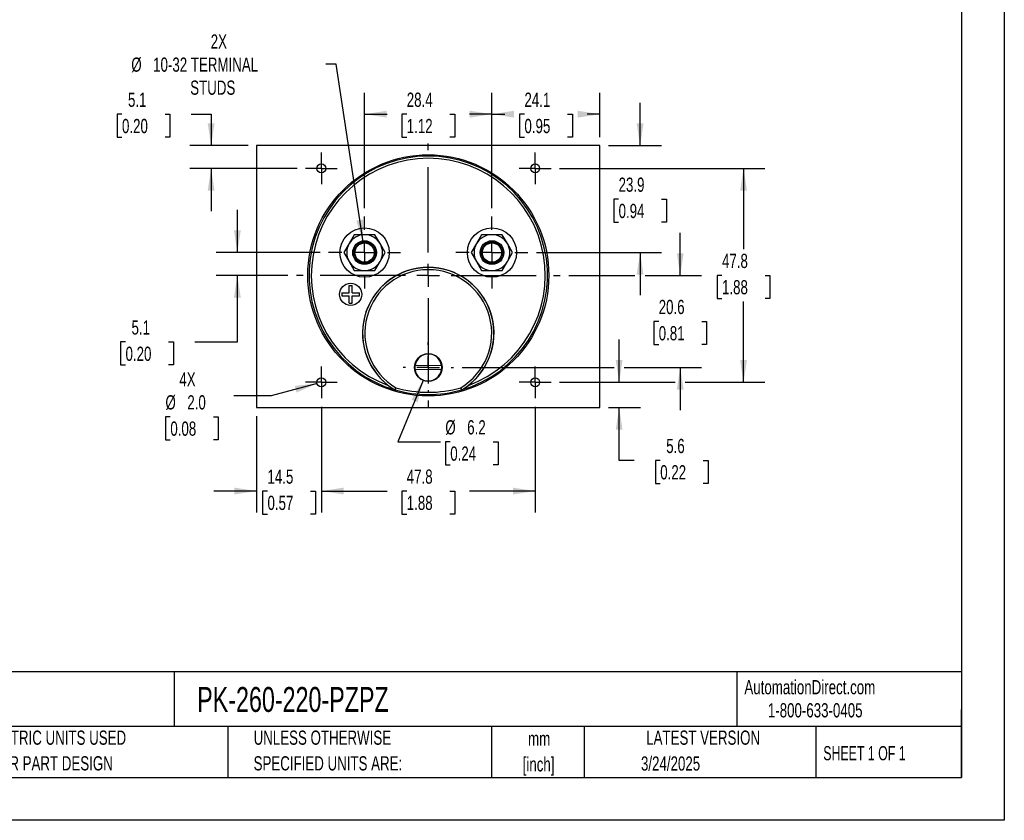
# Model space of a CAD drawing. Header units: millimetres. Extents: x 0 to 419, y 0 to 324.
# Tile 2 of 3: x 199 to 419, y 0 to 179. Entities that reach past the tile are written whole.
import ezdxf

# ---------------------------------------------------------------- set-up
doc = ezdxf.new("R2010")
doc.units = ezdxf.units.MM
doc.header["$LTSCALE"] = 1.5
doc.linetypes.add('CENTERX2', pattern=[20.32, 12.7, -2.54, 2.54, -2.54])
doc.layers.add('CENTER', color=40, linetype='CENTERX2')
doc.layers.add('DIMENSIONS', color=140, linetype='Continuous', lineweight=25)
doc.layers.add('TEXT', color=140, linetype='Continuous', lineweight=25)
doc.styles.add('SLDTEXTSTYLE0', font='TXT', dxfattribs={"width": 0.7})
doc.styles.add('SLDTEXTSTYLE1', font='TXT', dxfattribs={"width": 0.65})
doc.dimstyles.new('SLDDIMSTYLE0', dxfattribs={"dimtxt": 3.237012, "dimasz": 4.953, "dimexe": 0, "dimexo": 0.0625, "dimgap": 0.809253, "dimtad": 0, "dimtih": 1, "dimtoh": 1, "dimrnd": 1e-09, "dimzin": 12, "dimdsep": 46, "dimtxsty": 'SLDTEXTSTYLE0', "dimsah": 1, "dimcen": 0.09, "dimadec": 0, "dimazin": 3, "dimtfac": 1, "dimtofl": 0, "dimtmove": 0, "dimatfit": 3, "dimfxl": 0, "dimfrac": 2, "dimtolj": 1, "dimtzin": 12, "dimarcsym": 0})
doc.dimstyles.new('SLDDIMSTYLE1', dxfattribs={"dimtxt": 3.237012, "dimasz": 4.953, "dimexe": 0, "dimexo": 0.0625, "dimgap": 0.809253, "dimtad": 0, "dimtih": 1, "dimtoh": 1, "dimrnd": 1e-09, "dimzin": 12, "dimdsep": 46, "dimtxsty": 'SLDTEXTSTYLE0', "dimsah": 1, "dimcen": 0, "dimadec": 0, "dimazin": 3, "dimtfac": 1, "dimtofl": 0, "dimtmove": 0, "dimatfit": 3, "dimfxl": 0, "dimfrac": 2, "dimtolj": 1, "dimtzin": 12, "dimarcsym": 0})
doc.dimstyles.new('SLDDIMSTYLE2', dxfattribs={"dimtxt": 3.237012, "dimasz": 4.953, "dimexe": 0, "dimexo": 0.0625, "dimgap": 0.809253, "dimtad": 0, "dimtih": 1, "dimtoh": 1, "dimrnd": 1e-09, "dimzin": 12, "dimdsep": 46, "dimtxsty": 'SLDTEXTSTYLE0', "dimsah": 1, "dimcen": 0.09, "dimadec": 0, "dimazin": 3, "dimtfac": 1, "dimtmove": 0, "dimatfit": 0, "dimfxl": 0, "dimfrac": 2, "dimtolj": 1, "dimtzin": 12, "dimarcsym": 0})
doc.dimstyles.new('SLDDIMSTYLE5', dxfattribs={"dimtxt": 3.237012, "dimasz": 4.953, "dimexe": 0, "dimexo": 0.0625, "dimgap": 0.809253, "dimtad": 0, "dimtih": 1, "dimtoh": 1, "dimrnd": 1e-09, "dimzin": 4, "dimdsep": 46, "dimtxsty": 'SLDTEXTSTYLE0', "dimsah": 1, "dimcen": 0, "dimadec": 0, "dimazin": 1, "dimtfac": 1, "dimtofl": 0, "dimtmove": 0, "dimatfit": 3, "dimfxl": 0, "dimfrac": 2, "dimtolj": 1, "dimtzin": 12, "dimarcsym": 0})
doc.dimstyles.new('SLDDIMSTYLE6', dxfattribs={"dimtxt": 3.237012, "dimasz": 4.953, "dimexe": 0, "dimexo": 0.0625, "dimgap": 0.809253, "dimtad": 0, "dimtih": 1, "dimtoh": 1, "dimrnd": 1e-09, "dimzin": 12, "dimdsep": 46, "dimtxsty": 'SLDTEXTSTYLE0', "dimsah": 1, "dimcen": 0, "dimadec": 0, "dimazin": 3, "dimtfac": 1, "dimtofl": 0, "dimtmove": 0, "dimatfit": 3, "dimfxl": 0, "dimfrac": 2, "dimtolj": 1, "dimtzin": 12, "dimarcsym": 0})

# ---------------------------------------------------------------- blocks, each defined once
blk = doc.blocks.new('SW_NOTE_0_1')
at = {"layer": 'TEXT', "color": 0, "linetype": 'CENTERX2', "lineweight": 18, "char_height": 3.175, "attachment_point": 2, "style": 'SLDTEXTSTYLE0'}
for s, insert in [('mm', (4.27, 4.09)), ('[inch]', (4.14, -1.64))]:
    blk.add_mtext(s, dxfattribs=dict(at, insert=insert))
blk = doc.blocks.new('SW_NOTE_0_2')
at = {"layer": 'TEXT', "color": 0, "linetype": 'CENTERX2', "lineweight": 18, "char_height": 3.175, "attachment_point": 1, "style": 'SLDTEXTSTYLE0'}
for s, insert in [('UNLESS OTHERWISE', (0, 4.09)), ('SPECIFIED UNITS ARE:', (0, -1.64))]:
    blk.add_mtext(s, dxfattribs=dict(at, insert=insert))
blk = doc.blocks.new('SW_NOTE_0_6')
at = {"layer": 'TEXT', "color": 0, "linetype": 'CENTERX2', "lineweight": 18, "char_height": 3.175, "attachment_point": 1, "style": 'SLDTEXTSTYLE0'}
for s, insert in [('METRIC UNITS USED', (0, 4.09)), ('FOR PART DESIGN', (0, -1.64))]:
    blk.add_mtext(s, dxfattribs=dict(at, insert=insert))
blk = doc.blocks.new('_D_15')
at = {"layer": 'DIMENSIONS'}
for p, q in [((319.75, 145.55), (365.62, 145.55)), ((360.85, 145.55), (360.85, 127.55)), ((356.04, 121.68), (354.96, 121.68)), ((354.96, 121.68), (354.96, 116.53)), ((365.66, 121.68), (366.75, 121.68)), ((366.75, 121.68), (366.75, 116.53)), ((354.96, 116.53), (356.04, 116.53)), ((360.85, 97.8), (360.85, 115.81)), ((366.75, 116.53), (365.66, 116.53)), ((319.75, 97.8), (345.57, 97.8)), ((347.85, 97.8), (365.62, 97.8))]:
    blk.add_line(p, q, dxfattribs=at)
for points in [[(360.85, 145.55), (360.09, 140.6), (361.62, 140.6)], [(360.85, 97.8), (361.62, 102.75), (360.09, 102.75)]]:
    blk.add_solid(points, dxfattribs=at)
at = {"layer": 'DIMENSIONS', "char_height": 3.175, "attachment_point": 1, "style": 'SLDTEXTSTYLE0'}
for s, insert in [('47.8', (356.04, 126.49)), ('1.88', (356.04, 120.62))]:
    blk.add_mtext(s, dxfattribs=dict(at, insert=insert))
blk = doc.blocks.new('_D_16')
at = {"layer": 'DIMENSIONS'}
for p, q in [((266.56, 92.36), (266.56, 68.75)), ((314.31, 92.36), (314.31, 68.75)), ((266.56, 73.52), (281.24, 73.52)), ((285.62, 73.52), (284.53, 73.52)), ((284.53, 73.52), (284.53, 68.37)), ((295.24, 73.52), (296.33, 73.52)), ((296.33, 73.52), (296.33, 68.37)), ((314.31, 73.52), (299.63, 73.52)), ((284.53, 68.37), (285.62, 68.37)), ((296.33, 68.37), (295.24, 68.37))]:
    blk.add_line(p, q, dxfattribs=at)
for points in [[(266.56, 73.52), (271.51, 72.76), (271.51, 74.28)], [(314.31, 73.52), (309.35, 74.28), (309.35, 72.76)]]:
    blk.add_solid(points, dxfattribs=at)
at = {"layer": 'DIMENSIONS', "char_height": 3.175, "attachment_point": 1, "style": 'SLDTEXTSTYLE0'}
for s, insert in [('47.8', (285.62, 78.33)), ('1.88', (285.62, 72.47))]:
    blk.add_mtext(s, dxfattribs=dict(at, insert=insert))
blk = doc.blocks.new('_D_17')
at = {"layer": 'DIMENSIONS'}
for p, q in [((276.21, 136.7), (276.21, 162.43)), ((304.66, 136.7), (304.66, 162.43)), ((276.21, 157.66), (281.24, 157.66)), ((285.62, 157.66), (284.53, 157.66)), ((284.53, 157.66), (284.53, 152.52)), ((295.24, 157.66), (296.33, 157.66)), ((296.33, 157.66), (296.33, 152.52)), ((304.66, 157.66), (299.63, 157.66)), ((284.53, 152.52), (285.62, 152.52)), ((296.33, 152.52), (295.24, 152.52))]:
    blk.add_line(p, q, dxfattribs=at)
for points in [[(276.21, 157.66), (281.16, 156.9), (281.16, 158.43)], [(304.66, 157.66), (299.7, 158.43), (299.7, 156.9)]]:
    blk.add_solid(points, dxfattribs=at)
at = {"layer": 'DIMENSIONS', "char_height": 3.175, "attachment_point": 1, "style": 'SLDTEXTSTYLE0'}
for s, insert in [('28.4', (285.62, 162.48)), ('1.12', (285.62, 156.61))]:
    blk.add_mtext(s, dxfattribs=dict(at, insert=insert))
blk = doc.blocks.new('_D_18')
at = {"layer": 'DIMENSIONS'}
for p, q in [((252.08, 90.25), (252.08, 68.75)), ((266.56, 92.36), (266.56, 68.75)), ((252.08, 73.52), (242.56, 73.52)), ((254.51, 73.52), (253.42, 73.52)), ((253.42, 73.52), (253.42, 68.37)), ((264.13, 73.52), (265.21, 73.52)), ((265.21, 73.52), (265.21, 68.37)), ((266.56, 73.52), (276.08, 73.52)), ((253.42, 68.37), (254.51, 68.37)), ((265.21, 68.37), (264.13, 68.37))]:
    blk.add_line(p, q, dxfattribs=at)
for points in [[(252.08, 73.52), (247.13, 74.28), (247.13, 72.76)], [(266.56, 73.52), (271.51, 72.76), (271.51, 74.28)]]:
    blk.add_solid(points, dxfattribs=at)
at = {"layer": 'DIMENSIONS', "char_height": 3.175, "attachment_point": 1, "style": 'SLDTEXTSTYLE0'}
for s, insert in [('14.5', (254.51, 78.33)), ('0.57', (254.51, 72.47))]:
    blk.add_mtext(s, dxfattribs=dict(at, insert=insert))
blk = doc.blocks.new('_D_19')
at = {"layer": 'DIMENSIONS'}
for p, q in [((222.01, 157.66), (220.92, 157.66)), ((220.92, 157.66), (220.92, 152.52)), ((231.62, 157.66), (232.71, 157.66)), ((232.71, 157.66), (232.71, 152.52)), ((237.46, 157.66), (241.92, 157.66)), ((241.92, 157.66), (241.92, 150.65)), ((220.92, 152.52), (222.01, 152.52)), ((232.71, 152.52), (231.62, 152.52)), ((250.18, 150.65), (237.16, 150.65)), ((261.11, 145.55), (237.16, 145.55)), ((241.92, 145.55), (241.92, 136.03))]:
    blk.add_line(p, q, dxfattribs=at)
for points in [[(241.92, 150.65), (242.69, 155.61), (241.16, 155.61)], [(241.92, 145.55), (241.16, 140.6), (242.69, 140.6)]]:
    blk.add_solid(points, dxfattribs=at)
at = {"layer": 'DIMENSIONS', "char_height": 3.175, "attachment_point": 1, "style": 'SLDTEXTSTYLE0'}
for s, insert in [('5.1', (223.35, 162.48)), ('0.20', (222.01, 156.61))]:
    blk.add_mtext(s, dxfattribs=dict(at, insert=insert))
blk = doc.blocks.new('_D_20')
at = {"layer": 'DIMENSIONS'}
for p, q in [((337.75, 150.65), (337.75, 160.18)), ((330.69, 150.65), (342.51, 150.65)), ((332.94, 138.7), (331.85, 138.7)), ((331.85, 138.7), (331.85, 133.56)), ((342.55, 138.7), (343.64, 138.7)), ((343.64, 138.7), (343.64, 133.56)), ((331.85, 133.56), (332.94, 133.56)), ((343.64, 133.56), (342.55, 133.56)), ((314.6, 126.76), (342.51, 126.76)), ((337.75, 126.76), (337.75, 117.23))]:
    blk.add_line(p, q, dxfattribs=at)
for points in [[(337.75, 150.65), (338.51, 155.61), (336.98, 155.61)], [(337.75, 126.76), (336.98, 121.8), (338.51, 121.8)]]:
    blk.add_solid(points, dxfattribs=at)
at = {"layer": 'DIMENSIONS', "char_height": 3.175, "attachment_point": 1, "style": 'SLDTEXTSTYLE0'}
for s, insert in [('23.9', (332.94, 143.52)), ('0.94', (332.94, 137.65))]:
    blk.add_mtext(s, dxfattribs=dict(at, insert=insert))
blk = doc.blocks.new('_D_21')
at = {"layer": 'DIMENSIONS'}
for p, q in [((304.66, 136.7), (304.66, 162.43)), ((328.78, 152.56), (328.78, 162.43)), ((304.66, 157.66), (307.52, 157.66)), ((311.91, 157.66), (310.82, 157.66)), ((310.82, 157.66), (310.82, 152.52)), ((321.53, 157.66), (322.61, 157.66)), ((322.61, 157.66), (322.61, 152.52)), ((328.78, 157.66), (325.91, 157.66)), ((310.82, 152.52), (311.91, 152.52)), ((322.61, 152.52), (321.53, 152.52))]:
    blk.add_line(p, q, dxfattribs=at)
for points in [[(304.66, 157.66), (309.61, 156.9), (309.61, 158.43)], [(328.78, 157.66), (323.83, 158.43), (323.83, 156.9)]]:
    blk.add_solid(points, dxfattribs=at)
at = {"layer": 'DIMENSIONS', "char_height": 3.175, "attachment_point": 1, "style": 'SLDTEXTSTYLE0'}
for s, insert in [('24.1', (311.91, 162.48)), ('0.95', (311.91, 156.61))]:
    blk.add_mtext(s, dxfattribs=dict(at, insert=insert))
blk = doc.blocks.new('_D_22')
at = {"layer": 'DIMENSIONS'}
for p, q in [((333.07, 97.8), (333.07, 107.33)), ((319.75, 97.8), (337.83, 97.8)), ((330.69, 92.15), (337.83, 92.15)), ((333.07, 80.35), (333.07, 92.15)), ((336.4, 80.35), (333.07, 80.35)), ((342.24, 80.35), (341.15, 80.35)), ((341.15, 80.35), (341.15, 75.2)), ((351.86, 80.35), (352.94, 80.35)), ((352.94, 80.35), (352.94, 75.2)), ((341.15, 75.2), (342.24, 75.2)), ((352.94, 75.2), (351.86, 75.2))]:
    blk.add_line(p, q, dxfattribs=at)
for points in [[(333.07, 97.8), (333.83, 102.75), (332.31, 102.75)], [(333.07, 92.15), (332.31, 87.2), (333.83, 87.2)]]:
    blk.add_solid(points, dxfattribs=at)
at = {"layer": 'DIMENSIONS', "char_height": 3.175, "attachment_point": 1, "style": 'SLDTEXTSTYLE0'}
for s, insert in [('5.6', (343.58, 85.17)), ('0.22', (342.24, 79.3))]:
    blk.add_mtext(s, dxfattribs=dict(at, insert=insert))
blk = doc.blocks.new('_D_23')
at = {"layer": 'DIMENSIONS'}
for p, q in [((265.59, 97.54), (255.32, 94.79)), ((255.32, 94.79), (246.99, 94.79)), ((232.81, 90.09), (231.73, 90.09)), ((231.73, 90.09), (231.73, 84.94)), ((242.43, 90.09), (243.52, 90.09)), ((243.52, 90.09), (243.52, 84.94)), ((231.73, 84.94), (232.81, 84.94)), ((243.52, 84.94), (242.43, 84.94))]:
    blk.add_line(p, q, dxfattribs=at)
blk.add_solid([(265.59, 97.54), (260.61, 97), (261, 95.52)], dxfattribs=at)
at = {"layer": 'DIMENSIONS', "char_height": 3.175, "attachment_point": 1, "style": 'SLDTEXTSTYLE0'}
for s, insert in [('4X', (234.83, 100.05)), ('%%c', (231.72, 94.91)), ('2.0', (236.6, 94.91)), ('0.08', (232.81, 89.04))]:
    blk.add_mtext(s, dxfattribs=dict(at, insert=insert))
blk = doc.blocks.new('_D_24')
at = {"layer": 'DIMENSIONS'}
for p, q in [((247.78, 126.76), (247.78, 136.28)), ((266.26, 126.76), (243.02, 126.76)), ((259.06, 121.68), (243.02, 121.68)), ((247.78, 106.82), (247.78, 121.68)), ((222.8, 106.82), (221.71, 106.82)), ((221.71, 106.82), (221.71, 101.67)), ((232.42, 106.82), (233.5, 106.82)), ((233.5, 106.82), (233.5, 101.67)), ((238.25, 106.82), (247.78, 106.82)), ((221.71, 101.67), (222.8, 101.67)), ((233.5, 101.67), (232.42, 101.67))]:
    blk.add_line(p, q, dxfattribs=at)
for points in [[(247.78, 126.76), (248.54, 131.71), (247.02, 131.71)], [(247.78, 121.68), (247.02, 116.72), (248.54, 116.72)]]:
    blk.add_solid(points, dxfattribs=at)
at = {"layer": 'DIMENSIONS', "char_height": 3.175, "attachment_point": 1, "style": 'SLDTEXTSTYLE0'}
for s, insert in [('5.1', (224.14, 111.63)), ('0.20', (222.8, 105.76))]:
    blk.add_mtext(s, dxfattribs=dict(at, insert=insert))
blk = doc.blocks.new('_D_25')
at = {"layer": 'DIMENSIONS'}
for p, q in [((346.71, 121.68), (346.71, 131.2)), ((321.8, 121.68), (336.6, 121.68)), ((338.89, 121.68), (351.47, 121.68)), ((341.9, 111.39), (340.81, 111.39)), ((340.81, 111.39), (340.81, 106.25)), ((351.52, 111.39), (352.61, 111.39)), ((352.61, 111.39), (352.61, 106.25)), ((340.81, 106.25), (341.9, 106.25)), ((352.61, 106.25), (351.52, 106.25)), ((297.98, 101.11), (331.93, 101.11)), ((334.21, 101.11), (351.47, 101.11)), ((346.71, 101.11), (346.71, 91.58))]:
    blk.add_line(p, q, dxfattribs=at)
for points in [[(346.71, 121.68), (347.47, 126.63), (345.95, 126.63)], [(346.71, 101.11), (345.95, 96.15), (347.47, 96.15)]]:
    blk.add_solid(points, dxfattribs=at)
at = {"layer": 'DIMENSIONS', "char_height": 3.175, "attachment_point": 1, "style": 'SLDTEXTSTYLE0'}
for s, insert in [('20.6', (341.9, 116.21)), ('0.81', (341.9, 110.34))]:
    blk.add_mtext(s, dxfattribs=dict(at, insert=insert))
blk = doc.blocks.new('_D_26')
at = {"layer": 'DIMENSIONS'}
for p, q in [((289.26, 98.24), (283.64, 84.53)), ((283.64, 84.53), (293.17, 84.53)), ((295.34, 84.53), (294.25, 84.53)), ((294.25, 84.53), (294.25, 79.38)), ((304.96, 84.53), (306.05, 84.53)), ((306.05, 84.53), (306.05, 79.38)), ((294.25, 79.38), (295.34, 79.38)), ((306.05, 79.38), (304.96, 79.38))]:
    blk.add_line(p, q, dxfattribs=at)
blk.add_solid([(289.26, 98.24), (286.67, 93.94), (288.08, 93.37)], dxfattribs=at)
at = {"layer": 'DIMENSIONS', "char_height": 3.175, "attachment_point": 1, "style": 'SLDTEXTSTYLE0'}
for s, insert in [('%%c', (294.24, 89.34)), ('6.2', (299.13, 89.34)), ('0.24', (295.34, 83.47))]:
    blk.add_mtext(s, dxfattribs=dict(at, insert=insert))
blk = doc.blocks.new('_D_27')
at = {"layer": 'DIMENSIONS'}
for p, q in [((269.89, 168.8), (267.54, 168.8)), ((275.85, 129.13), (269.89, 168.8))]:
    blk.add_line(p, q, dxfattribs=at)
blk.add_solid([(275.85, 129.13), (275.87, 134.14), (274.36, 133.91)], dxfattribs=at)
at = {"layer": 'DIMENSIONS', "char_height": 3.175, "attachment_point": 1, "style": 'SLDTEXTSTYLE0'}
for s, insert in [('2X', (241.83, 175.47)), ('%%c', (224.09, 170.32)), ('10-32 TERMINAL', (228.97, 170.32)), ('STUDS', (237.25, 165.18))]:
    blk.add_mtext(s, dxfattribs=dict(at, insert=insert))
blk = doc.blocks.new('SW_CENTERMARKSYMBOL_1')
at = {"layer": 'CENTER', "color": 0}
for p, q in [((0, 5.08), (0, 8.04)), ((0, 0), (0, 2.54)), ((-5.08, 0), (-8.04, 0)), ((0, 0), (-2.54, 0)), ((0, 0), (0, -2.54)), ((0, 0), (2.54, 0)), ((5.08, 0), (8.04, 0)), ((0, -5.08), (0, -8.04))]:
    blk.add_line(p, q, dxfattribs=at)
blk = doc.blocks.new('SW_CENTERMARKSYMBOL_2')
at = {"layer": 'CENTER', "color": 0}
for p, q in [((0, 5.08), (0, 8.04)), ((0, 0), (0, 2.54)), ((-5.08, 0), (-8.04, 0)), ((0, 0), (-2.54, 0)), ((0, 0), (0, -2.54)), ((0, 0), (2.54, 0)), ((5.08, 0), (8.04, 0)), ((0, -5.08), (0, -8.04))]:
    blk.add_line(p, q, dxfattribs=at)
blk = doc.blocks.new('SW_CENTERMARKSYMBOL_3')
at = {"layer": 'CENTER', "color": 0}
for p, q in [((0, 5.08), (0, 5.64)), ((0, 0), (0, 2.54)), ((-5.08, 0), (-5.64, 0)), ((0, 0), (-2.54, 0)), ((0, 0), (0, -2.54)), ((0, 0), (2.54, 0)), ((5.08, 0), (5.64, 0)), ((0, -5.08), (0, -5.64))]:
    blk.add_line(p, q, dxfattribs=at)
blk = doc.blocks.new('SW_CENTERMARKSYMBOL_4')
at = {"layer": 'CENTER', "color": 0}
for p, q in [((0, 2.54), (0, 3.54)), ((0, 0), (0, 2.54)), ((-2.54, 0), (-3.54, 0)), ((0, 0), (-2.54, 0)), ((0, 0), (0, -2.54)), ((0, 0), (2.54, 0)), ((2.54, 0), (3.54, 0)), ((0, -2.54), (0, -3.54))]:
    blk.add_line(p, q, dxfattribs=at)
blk = doc.blocks.new('SW_CENTERMARKSYMBOL_5')
at = {"layer": 'CENTER', "color": 0}
for p, q in [((0, 2.54), (0, 3.54)), ((0, 0), (0, 2.54)), ((-2.54, 0), (-3.54, 0)), ((0, 0), (-2.54, 0)), ((0, 0), (0, -2.54)), ((0, 0), (2.54, 0)), ((2.54, 0), (3.54, 0)), ((0, -2.54), (0, -3.54))]:
    blk.add_line(p, q, dxfattribs=at)
blk = doc.blocks.new('SW_CENTERMARKSYMBOL_6')
at = {"layer": 'CENTER', "color": 0}
for p, q in [((0, 2.54), (0, 3.54)), ((0, 0), (0, 2.54)), ((-2.54, 0), (-3.54, 0)), ((0, 0), (-2.54, 0)), ((0, 0), (0, -2.54)), ((0, 0), (2.54, 0)), ((2.54, 0), (3.54, 0)), ((0, -2.54), (0, -3.54))]:
    blk.add_line(p, q, dxfattribs=at)
blk = doc.blocks.new('SW_CENTERMARKSYMBOL_7')
at = {"layer": 'CENTER', "color": 0}
for p, q in [((0, 2.54), (0, 3.54)), ((0, 0), (0, 2.54)), ((-2.54, 0), (-3.54, 0)), ((0, 0), (-2.54, 0)), ((0, 0), (0, -2.54)), ((0, 0), (2.54, 0)), ((2.54, 0), (3.54, 0)), ((0, -2.54), (0, -3.54))]:
    blk.add_line(p, q, dxfattribs=at)
blk = doc.blocks.new('SW_CENTERMARKSYMBOL_8')
at = {"layer": 'CENTER', "color": 0}
for p, q in [((0, 5.08), (0, 29.464)), ((0, 0), (0, 2.54)), ((-5.08, 0), (-29.464, 0)), ((0, 0), (-2.54, 0)), ((0, 0), (0, -2.54)), ((0, 0), (2.54, 0)), ((5.08, 0), (29.464, 0)), ((0, -5.08), (0, -29.464))]:
    blk.add_line(p, q, dxfattribs=at)

msp = doc.modelspace()

# ---------------------------------------------------------------- linework, layer by layer
at = {"color": 7, "linetype": 'Continuous'}
for p, q in [((419.104, 323.854), (419.104, 0.004)), ((419.104, 0.004), (0.004, 0.004))]:
    msp.add_line(p, q, dxfattribs=at)
for p, q in [((252.081, 150.652), (252.081, 92.152)), ((328.781, 150.652), (252.081, 150.652)), ((328.781, 92.152), (328.781, 150.652)), ((273.898, 130.756), (272.743, 128.756)), ((276.207, 130.756), (273.898, 130.756)), ((278.517, 130.756), (276.207, 130.756)), ((279.671, 128.756), (278.517, 130.756)), ((302.346, 130.756), (301.191, 128.756)), ((304.655, 130.756), (302.346, 130.756)), ((306.965, 130.756), (304.655, 130.756)), ((308.119, 128.756), (306.965, 130.756)), ((272.743, 128.756), (271.588, 126.756)), ((280.826, 126.756), (279.671, 128.756)), ((301.191, 128.756), (300.036, 126.756)), ((309.274, 126.756), (308.119, 128.756)), ((271.588, 126.756), (272.743, 124.756)), ((279.671, 124.756), (280.826, 126.756)), ((300.036, 126.756), (301.191, 124.756)), ((308.119, 124.756), (309.274, 126.756)), ((272.743, 124.756), (273.898, 122.756)), ((278.517, 122.756), (279.671, 124.756)), ((301.191, 124.756), (302.346, 122.756)), ((306.965, 122.756), (308.119, 124.756)), ((273.898, 122.756), (276.207, 122.756)), ((276.207, 122.756), (278.517, 122.756)), ((302.346, 122.756), (304.655, 122.756)), ((304.655, 122.756), (306.965, 122.756)), ((272.739, 117.789), (272.739, 119.439)), ((272.739, 119.439), (273.439, 119.439)), ((273.439, 117.789), (273.439, 119.439)), ((271.089, 117.789), (272.739, 117.789)), ((271.089, 117.789), (271.089, 117.089)), ((271.089, 117.089), (272.739, 117.089)), ((272.739, 115.439), (272.739, 117.089)), ((273.439, 117.789), (275.089, 117.789)), ((273.439, 117.089), (275.089, 117.089)), ((273.439, 115.439), (273.439, 117.089)), ((275.089, 117.089), (275.089, 117.789)), ((272.739, 115.439), (273.439, 115.439)), ((287.478, 101.633), (293.394, 101.579)), ((293.384, 100.58), (287.469, 100.633)), ((282.962, 96.149), (282.949, 96.117)), ((283.006, 96.092), (282.949, 96.117)), ((283.02, 96.124), (283.006, 96.092)), ((297.856, 96.092), (297.842, 96.124)), ((297.914, 96.117), (297.856, 96.092)), ((297.914, 96.117), (297.9, 96.149)), ((252.081, 92.152), (328.781, 92.152))]:
    msp.add_line(p, q)
for centre, radius in [((290.431, 121.676), 26.924), ((266.555, 145.552), 1), ((314.307, 145.552), 1), ((276.207, 126.756), 5.5), ((304.655, 126.756), 5.5), ((276.207, 126.756), 2.65), ((276.207, 126.756), 2.4), ((276.207, 126.756), 2.15), ((304.655, 126.756), 2.65), ((304.655, 126.756), 2.4), ((304.655, 126.756), 2.15), ((273.089, 117.439), 2.5), ((290.431, 101.106), 3.1), ((266.555, 97.8), 1), ((314.307, 97.8), 1)]:
    msp.add_circle(centre, radius)
for centre, radius, start, end in [((290.431, 121.676), 26.64, 286.18396, 253.81604), ((290.431, 121.676), 26.14, 290.03748, 249.96252), ((276.207, 126.756), 4, 90, 150), ((276.207, 126.756), 4, 30, 90), ((304.655, 126.756), 4, 90, 150), ((304.655, 126.756), 4, 30, 90), ((276.207, 126.756), 4, 150, 210), ((276.207, 126.756), 4, 330, 30), ((304.655, 126.756), 4, 150, 210), ((304.655, 126.756), 4, 330, 30), ((276.207, 126.756), 4, 210, 270), ((290.431, 108.775), 14.7, 307.53834, 232.46166), ((290.431, 108.775), 14.669, 300.60703, 239.39297), ((276.207, 126.756), 4, 270, 330), ((304.655, 126.756), 4, 210, 270), ((304.655, 126.756), 4, 270, 330), ((290.431, 108.775), 14.169, 300.73478, 239.26522), ((290.431, 101.106), 3, 9.07139, 169.88326), ((290.431, 101.106), 3, 169.88326, 189.07139), ((290.431, 101.106), 3, 349.88326, 9.07139), ((290.431, 101.106), 3, 189.07139, 349.88326), ((291.039, 109.618), 15.739, 232.57662, 239.0667), ((289.603, 109.942), 16.13, 301.01202, 307.34465), ((413.535, 29.924), 146.407, 152.91042, 153.10649), ((283.09, 96.364), 0.25, 239.39353, 253.82512), ((6.228, 196.065), 294.282, 340.14689, 340.24443), ((290.431, 121.676), 26.605, 253.82564, 286.17436), ((290.431, 121.675), 26.104, 253.8941, 286.1059), ((574.288, 195.941), 293.915, 199.75551, 199.85317), ((167.173, 29.846), 146.58, 26.89363, 27.08947), ((297.773, 96.364), 0.25, 286.17492, 300.60642)]:
    msp.add_arc(centre, radius, start, end)
at = {"layer": 'TEXT'}
for p, q in [((409.575, 314.325), (409.575, 9.525)), ((409.575, 33.189), (9.525, 33.189)), ((233.638, 33.189), (233.638, 20.955)), ((359.363, 33.189), (359.363, 20.955)), ((409.575, 9.525), (409.575, 24.765)), ((409.575, 20.955), (9.525, 20.955)), ((245.67, 20.955), (245.67, 9.525)), ((304.536, 20.955), (304.536, 9.525)), ((325.218, 20.955), (325.218, 9.525)), ((377.023, 20.955), (377.023, 9.525)), ((9.525, 9.525), (409.575, 9.525))]:
    msp.add_line(p, q, dxfattribs=at)

# ---------------------------------------------------------------- block references
at = {"layer": 'CENTER'}
for name, p in [('SW_CENTERMARKSYMBOL_8', (290.431, 121.676)), ('SW_CENTERMARKSYMBOL_5', (266.555, 145.552)), ('SW_CENTERMARKSYMBOL_7', (314.307, 145.552)), ('SW_CENTERMARKSYMBOL_1', (276.207, 126.756)), ('SW_CENTERMARKSYMBOL_2', (304.655, 126.756)), ('SW_CENTERMARKSYMBOL_3', (290.431, 101.106)), ('SW_CENTERMARKSYMBOL_6', (266.555, 97.8)), ('SW_CENTERMARKSYMBOL_4', (314.307, 97.8))]:
    msp.add_blockref(name, p, dxfattribs=at)
at = {"layer": 'TEXT', "linetype": 'CENTERX2', "lineweight": 18}
for name, p in [('SW_NOTE_0_6', (192.718, 15.953)), ('SW_NOTE_0_2', (251.412, 15.953)), ('SW_NOTE_0_1', (310.929, 15.729))]:
    msp.add_blockref(name, p, dxfattribs=at)

# ---------------------------------------------------------------- texts
for s, insert, char_height, attachment_point, style in [('AutomationDirect.com', (361.042, 31.315), 3.175, 1, 'SLDTEXTSTYLE0'), ('PK-260-220-PZPZ', (238.812, 29.764), 5.55625, 1, 'SLDTEXTSTYLE0'), ('1-800-633-0405', (366.287, 26.156), 3.175, 1, 'SLDTEXTSTYLE0'), ('LATEST VERSION', (351.828, 20.046), 3.175, 2, 'SLDTEXTSTYLE0'), ('SHEET 1 OF 1', (378.662, 16.577), 3.175, 1, 'SLDTEXTSTYLE1'), ('3/24/2025', (344.552, 14.267), 3.175, 2, 'SLDTEXTSTYLE0')]:
    msp.add_mtext(s, dxfattribs=dict(at, insert=insert, char_height=char_height, attachment_point=attachment_point, style=style))

# ---------------------------------------------------------------- dimensions: what is measured, and where the dimension line sits
at = {"layer": 'DIMENSIONS'}
dim = msp.add_diameter_dim_2p(p1=(276.563, 124.383), p2=(275.851, 129.13), text='2X\\P%%c10-32 TERMINAL\\PSTUDS', dimstyle='SLDDIMSTYLE6', override={"dimpost": '<>'}, dxfattribs=at)
dim.commit()
dim.dimension.update_dxf_attribs({"geometry": '_D_27', "text_midpoint": (244.625, 168.803), "dimtype": 163})
for base, p1, p2, dimstyle, picture, middle in [((241.924, 150.652), (263.015, 145.552), (252.081, 150.652), 'SLDDIMSTYLE2', '_D_19', (241.924, 157.664)), ((337.745, 150.652), (312.695, 126.756), (328.781, 150.652), 'SLDDIMSTYLE2', '_D_20', (337.745, 138.704)), ((360.854, 97.8), (317.847, 145.552), (317.847, 97.8), 'SLDDIMSTYLE0', '_D_15', (360.854, 121.676)), ((247.778, 121.676), (268.167, 126.756), (260.967, 121.676), 'SLDDIMSTYLE2', '_D_24', (247.778, 106.816)), ((346.71, 121.676), (296.071, 101.106), (319.895, 121.676), 'SLDDIMSTYLE2', '_D_25', (346.71, 111.391)), ((333.069, 97.8), (328.781, 92.152), (317.847, 97.8), 'SLDDIMSTYLE2', '_D_22', (333.069, 80.348))]:
    dim = msp.add_linear_dim(base=base, p1=p1, p2=p2, angle=90, dimstyle=dimstyle, dxfattribs=at)
    dim.commit()
    dim.dimension.update_dxf_attribs({"geometry": picture, "text_midpoint": middle, "dimtype": 160})
for base, p1, p2, dimstyle, picture, middle in [((304.655, 157.664), (276.207, 134.796), (304.655, 134.796), 'SLDDIMSTYLE0', '_D_17', (290.431, 157.664)), ((328.781, 157.664), (304.655, 134.796), (328.781, 150.652), 'SLDDIMSTYLE0', '_D_21', (316.718, 157.664)), ((252.081, 73.517), (266.555, 94.26), (252.081, 92.152), 'SLDDIMSTYLE2', '_D_18', (259.318, 73.517)), ((314.307, 73.517), (266.555, 94.26), (314.307, 94.26), 'SLDDIMSTYLE0', '_D_16', (290.431, 73.517))]:
    dim = msp.add_linear_dim(base=base, p1=p1, p2=p2, dimstyle=dimstyle, dxfattribs=at)
    dim.commit()
    dim.dimension.update_dxf_attribs({"geometry": picture, "text_midpoint": middle, "dimtype": 160})
dim = msp.add_diameter_dim_2p(p1=(291.606, 103.975), p2=(289.256, 98.238), dimstyle='SLDDIMSTYLE1', dxfattribs=at)
dim.commit()
dim.dimension.update_dxf_attribs({"geometry": '_D_26', "text_midpoint": (300.149, 84.526), "dimtype": 163})
dim = msp.add_diameter_dim_2p(p1=(267.521, 98.059), p2=(265.589, 97.542), text='4X\\P<>', dimstyle='SLDDIMSTYLE5', dxfattribs=at)
dim.commit()
dim.dimension.update_dxf_attribs({"geometry": '_D_23', "text_midpoint": (237.622, 92.662), "dimtype": 163})

doc.saveas('drawing.dxf')
